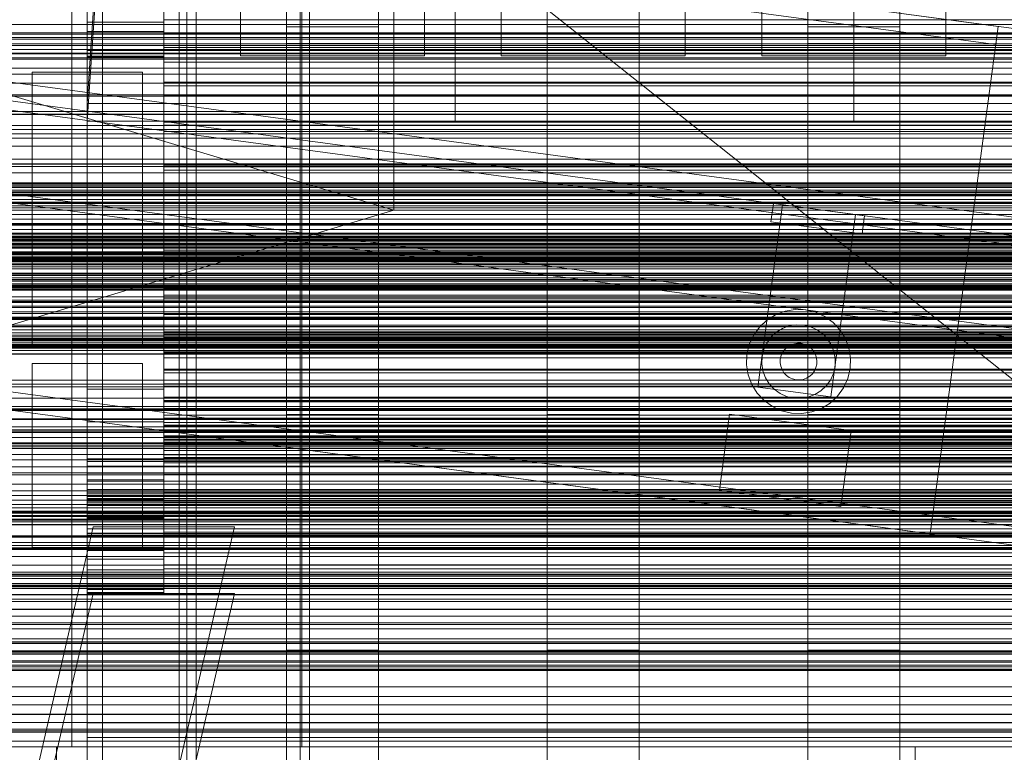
# Model space of a CAD drawing. Header units: millimetres. Extents: x -4738 to 65662, y -68080 to 6847.
# Tile 93 of 256: x -272 to 49, y -35777 to -35538. Entities that reach past the tile are written whole.
import ezdxf

# ---------------------------------------------------------------- set-up
doc = ezdxf.new("R2010")
doc.units = ezdxf.units.MM
for name, color, linetype, lineweight in [('COTAS_O', 1, 'Continuous', 0), ('COTAS_P', 1, 'Continuous', 0), ('frontal_bajante_movil', 7, 'Continuous', 0), ('frontal_briquetadora', 7, 'Continuous', 0), ('frontal_C01', 7, 'Continuous', 0), ('frontal_C02', 7, 'Continuous', 0), ('frontal_C03', 7, 'Continuous', 0), ('frontal_C04', 7, 'Continuous', 0), ('frontal_C05', 7, 'Continuous', 0), ('frontal_C09', 7, 'Continuous', 0), ('frontal_C10', 7, 'Continuous', 0)]:
    doc.layers.add(name, color=color, linetype=linetype, lineweight=lineweight)
doc.dimstyles.new('R19_100', dxfattribs={"dimtxt": 250, "dimasz": 150, "dimexe": 150, "dimexo": 80, "dimgap": 100, "dimtad": 1, "dimtih": 1, "dimtoh": 1, "dimdsep": 46, "dimcen": 0.09, "dimadec": 0, "dimazin": 0, "dimtfac": 1, "dimtdec": 4, "dimtofl": 0, "dimtmove": 0, "dimatfit": 3, "dimfxl": 1, "dimtolj": 1, "dimtzin": 0, "dimarcsym": 0})

# ---------------------------------------------------------------- blocks, each defined once
blk = doc.blocks.new('DIM_R31_46')
at = {"layer": 'COTAS_P'}
for p, q in [((-4100, -35030), (-4219.91, -35921.98)), ((140, -35600), (20.09, -36491.98)), ((-4219.91, -35921.98), (-4065.25, -35897.36)), ((20.09, -36491.98), (-4219.91, -35921.98)), ((-4219.91, -35921.98), (-4077.24, -35986.56)), ((20.09, -36491.98), (-122.58, -36427.39)), ((20.09, -36491.98), (-134.57, -36516.59))]:
    blk.add_line(p, q, dxfattribs=at)
blk.add_text('4278.14 P', height=250, rotation=172.3434, dxfattribs=at).set_placement((-2113.24, -36306.08))
blk = doc.blocks.new('DIM_R31_50')
at = {"layer": 'COTAS_O'}
for p, q in [((-1850, -34900), (-1850, -35600)), ((-150, -34900), (-150, -35600)), ((-1850, -35600), (-1700, -35555)), ((-150, -35600), (-300, -35555)), ((-150, -35600), (-1850, -35600)), ((-1850, -35600), (-1700, -35645)), ((-150, -35600), (-300, -35645))]:
    blk.add_line(p, q, dxfattribs=at)
blk.add_text('1700 O', height=250, rotation=180, dxfattribs=at).set_placement((-1000, -35700))
blk = doc.blocks.new('DIM_R31_54')
at = {"layer": 'COTAS_O'}
for p, q in [((-1480, -35300), (-1330, -35255)), ((490, -35300), (340, -35255)), ((-1480, -36000), (-1480, -35300)), ((-1480, -35300), (490, -35300)), ((-1480, -35300), (-1330, -35345)), ((490, -35300), (340, -35345)), ((490, -36000), (490, -35300))]:
    blk.add_line(p, q, dxfattribs=at)
blk.add_text('1970 O', height=250, dxfattribs=at).set_placement((-495, -35200))
blk = doc.blocks.new('DIM_R31_56')
at = {"layer": 'COTAS_O'}
for p, q in [((-1400, -35300), (-1250, -35255)), ((1400, -35300), (1250, -35255)), ((-1400, -36000), (-1400, -35300)), ((-1400, -35300), (1400, -35300)), ((-1400, -35300), (-1250, -35345)), ((1400, -35300), (1250, -35345)), ((1400, -36000), (1400, -35300))]:
    blk.add_line(p, q, dxfattribs=at)
blk.add_text('2800 O', height=250, dxfattribs=at).set_placement((0, -35200))
blk = doc.blocks.new('DIM_R31_57')
at = {"layer": 'COTAS_P'}
for p, q in [((-305, -34680), (395, -34680)), ((395, -34680), (350, -34830)), ((395, -36000), (395, -34680)), ((395, -34680), (440, -34830)), ((395, -36000), (350, -35850)), ((395, -36000), (440, -35850)), ((-305, -36000), (395, -36000))]:
    blk.add_line(p, q, dxfattribs=at)
blk.add_text('1320 P', height=250, rotation=90, dxfattribs=at).set_placement((295, -35340))
blk = doc.blocks.new('DIM_R31_58')
at = {"layer": 'COTAS_P'}
for p, q in [((-305, -35300), (-155, -35255)), ((345, -35300), (195, -35255)), ((-305, -36000), (-305, -35300)), ((-305, -35300), (345, -35300)), ((-305, -35300), (-155, -35345)), ((345, -35300), (195, -35345)), ((345, -36000), (345, -35300))]:
    blk.add_line(p, q, dxfattribs=at)
blk.add_text('650 P', height=250, dxfattribs=at).set_placement((20, -35200))

msp = doc.modelspace()

# ---------------------------------------------------------------- linework, layer by layer
at = {"layer": 'frontal_bajante_movil'}
for p, q in [((-220, -35775), (-220, -34903.821)), ((-180, -35775), (-180, -34903.821)), ((-255, -35775), (-255, -35000)), ((-220, -35775), (-220, -35378.259)), ((-180, -35775), (-180, -35378.259)), ((-245, -35840), (-245, -35429)), ((-285, -35775), (20, -35775)), ((-285, -35775), (-255, -35775)), ((-260, -35775), (-220, -35775)), ((-260, -35815), (-260, -35775)), ((-220, -35775), (-180, -35775)), ((-220, -35815), (-220, -35775)), ((20, -35815), (20, -35775)), ((20, -35775), (325, -35775))]:
    msp.add_line(p, q, dxfattribs=at)
at = {"layer": 'frontal_briquetadora'}
msp.add_line((-720.639, -35041.307), (340, -35884.261), dxfattribs=at)
at = {"layer": 'frontal_C01'}
for p, q in [((-250, -33373.251), (-250, -35948.844)), ((-250, -35953.656), (-250, -33378.064)), ((-228.298, -35241.719), (-250, -35565.195)), ((-250, -35570.976), (-228.298, -35247.5)), ((-185, -35666.702), (-185, -35265.806)), ((-155, -35265.806), (-155, -35666.702)), ((-100, -35666.702), (-100, -35265.806)), ((-70, -35265.806), (-70, -35666.702)), ((-15, -35666.702), (-15, -35265.806)), ((15, -35265.806), (15, -35666.702)), ((-185, -35271.198), (-185, -35672.095)), ((-155, -35672.095), (-155, -35271.198)), ((-100, -35271.198), (-100, -35672.095)), ((-70, -35672.095), (-70, -35271.198)), ((-15, -35271.198), (-15, -35672.095)), ((15, -35672.095), (15, -35271.198)), ((-130, -35565.195), (-130, -35308.031)), ((0, -35565.195), (0, -35308.031)), ((-130, -35313.812), (-130, -35570.976)), ((0, -35313.812), (0, -35570.976)), ((-185, -35743.543), (-185, -35342.178)), ((-155, -35342.178), (-155, -35743.543)), ((-100, -35743.543), (-100, -35342.178)), ((-70, -35342.178), (-70, -35743.543)), ((-15, -35743.543), (-15, -35342.178)), ((15, -35342.178), (15, -35743.543)), ((-185, -35347.571), (-185, -35748.935)), ((-155, -35748.935), (-155, -35347.571)), ((-100, -35347.571), (-100, -35748.935)), ((-70, -35748.935), (-70, -35347.571)), ((-15, -35347.571), (-15, -35748.935)), ((15, -35748.935), (15, -35347.571)), ((-200, -35448.608), (-200, -35549.667)), ((-140, -35549.667), (-140, -35461.236)), ((-115, -35461.236), (-115, -35549.667)), ((-55, -35549.667), (-55, -35461.236)), ((-30, -35461.236), (-30, -35549.667)), ((30, -35549.667), (30, -35461.236)), ((-185, -35864.779), (-185, -35463.883)), ((-155, -35463.883), (-155, -35864.779)), ((-100, -35864.779), (-100, -35463.883)), ((-70, -35463.883), (-70, -35864.779)), ((-15, -35864.779), (-15, -35463.883)), ((15, -35463.883), (15, -35864.779)), ((-185, -35469.275), (-185, -35870.172)), ((-155, -35870.172), (-155, -35469.275)), ((-100, -35469.275), (-100, -35870.172)), ((-70, -35870.172), (-70, -35469.275)), ((-15, -35469.275), (-15, -35870.172)), ((15, -35870.172), (15, -35469.275)), ((-200, -35525.593), (-200, -35549.667)), ((-140, -35549.667), (-140, -35525.593)), ((-115, -35525.593), (-115, -35549.667)), ((-55, -35549.667), (-55, -35525.593)), ((-30, -35525.593), (-30, -35549.667)), ((30, -35549.667), (30, -35525.593)), ((-185, -35545.648), (-185, -35540.255)), ((-185, -35540.255), (-155, -35540.255)), ((-185, -35941.62), (-185, -35540.255)), ((-155, -35540.255), (-155, -35545.648)), ((-155, -35540.255), (-155, -35941.62)), ((-100, -35545.648), (-100, -35540.255)), ((-100, -35540.255), (-70, -35540.255)), ((-100, -35941.62), (-100, -35540.255)), ((-70, -35540.255), (-70, -35545.648)), ((-70, -35540.255), (-70, -35941.62)), ((-15, -35545.648), (-15, -35540.255)), ((-15, -35540.255), (15, -35540.255)), ((-15, -35941.62), (-15, -35540.255)), ((15, -35540.255), (15, -35545.648)), ((15, -35540.255), (15, -35941.62)), ((-155, -35545.648), (-185, -35545.648)), ((-185, -35545.648), (-185, -35947.012)), ((-155, -35947.012), (-155, -35545.648)), ((-70, -35545.648), (-100, -35545.648)), ((-100, -35545.648), (-100, -35947.012)), ((-70, -35947.012), (-70, -35545.648)), ((15, -35545.648), (-15, -35545.648)), ((-15, -35545.648), (-15, -35947.012)), ((15, -35947.012), (15, -35545.648)), ((-200, -35549.667), (-140, -35549.667)), ((-115, -35549.667), (-55, -35549.667)), ((-30, -35549.667), (30, -35549.667)), ((-250, -35565.195), (-130, -35565.195)), ((-250, -35570.976), (-250, -35565.195)), ((-130, -35565.195), (0, -35565.195)), ((-130, -35570.976), (-130, -35565.195)), ((0, -35565.195), (130, -35565.195)), ((0, -35570.976), (0, -35565.195)), ((-300, -35567.898), (300, -35567.898)), ((300, -35568.839), (-300, -35568.839)), ((300, -35572.36), (-300, -35572.36)), ((-130, -35570.976), (-250, -35570.976)), ((0, -35570.976), (-130, -35570.976)), ((130, -35570.976), (0, -35570.976)), ((-300, -35573.69), (300, -35573.69)), ((300, -35593.55), (-300, -35593.55)), ((-300, -35594.07), (300, -35594.07)), ((-300, -35594.366), (300, -35594.366)), ((300, -35594.947), (-300, -35594.947)), ((300, -35596.55), (-300, -35596.55)), ((-300, -35597.417), (300, -35597.417)), ((-300, -35597.644), (300, -35597.644)), ((300, -35598.569), (-300, -35598.569)), ((-300, -35613.579), (300, -35613.579)), ((300, -35616.539), (-300, -35616.539)), ((-1341.2, -35626.049), (1341.2, -35626.049)), ((300, -35626.159), (-300, -35626.159)), ((-300, -35629.404), (300, -35629.404)), ((-450, -35631.373), (450, -35631.373)), ((300, -35633.131), (-300, -35633.131)), ((-300, -35634.958), (300, -35634.958)), ((-300, -35635.696), (300, -35635.696)), ((300, -35637.57), (-300, -35637.57)), ((450, -35642.157), (-450, -35642.157)), ((300, -35640.008), (-300, -35640.008)), ((300, -35641.949), (-300, -35641.949)), ((300, -35642.509), (-300, -35642.509)), ((-300, -35643.096), (300, -35643.096)), ((300, -35643.748), (-300, -35643.748)), ((-300, -35644.032), (300, -35644.032)), ((300, -35644.444), (-300, -35644.444)), ((-300, -35644.72), (300, -35644.72)), ((-300, -35644.988), (300, -35644.988)), ((300, -35645.792), (-300, -35645.792)), ((300, -35646.844), (-300, -35646.844)), ((300, -35655.412), (-300, -35655.412)), ((300, -35656.755), (-300, -35656.755)), ((-450, -35664.006), (450, -35664.006)), ((450, -35665.076), (-450, -35665.076)), ((-1341.2, -35668.049), (1341.2, -35668.049)), ((-155, -35666.702), (-185, -35666.702)), ((-185, -35666.702), (-185, -35672.095)), ((-155, -35672.095), (-155, -35666.702)), ((-70, -35666.702), (-100, -35666.702)), ((-100, -35666.702), (-100, -35672.095)), ((-70, -35672.095), (-70, -35666.702)), ((15, -35666.702), (-15, -35666.702)), ((-15, -35666.702), (-15, -35672.095)), ((15, -35672.095), (15, -35666.702)), ((300, -35670.707), (-300, -35670.707)), ((450, -35672.095), (-450, -35672.095)), ((-300, -35672.527), (300, -35672.527)), ((300, -35674.203), (-300, -35674.203)), ((-185, -35672.095), (-155, -35672.095)), ((-100, -35672.095), (-70, -35672.095)), ((-15, -35672.095), (15, -35672.095)), ((-450, -35675.861), (450, -35675.861)), ((300, -35676.102), (-300, -35676.102)), ((-300, -35677.698), (300, -35677.698)), ((300, -35679.677), (-300, -35679.677)), ((-300, -35698.493), (300, -35698.493)), ((300, -35698.84), (-300, -35698.84)), ((450, -35702.525), (-450, -35702.525)), ((300, -35701.167), (-300, -35701.167)), ((300, -35702.68), (-300, -35702.68)), ((-690.428, -35706.382), (690.428, -35706.382)), ((300, -35706.707), (-300, -35706.707)), ((-300, -35709.351), (300, -35709.351)), ((-300, -35710.334), (300, -35710.334)), ((-450, -35710.613), (450, -35710.613)), ((300, -35712.998), (-300, -35712.998)), ((300, -35715.821), (-300, -35715.821)), ((300, -35718.98), (-300, -35718.98)), ((-300, -35720.111), (300, -35720.111)), ((350, -35722.272), (-350, -35722.272)), ((350, -35723.407), (-350, -35723.407)), ((-300, -35721.72), (300, -35721.72)), ((-300, -35722.686), (300, -35722.686)), ((300, -35722.831), (-300, -35722.831)), ((-300, -35725.397), (300, -35725.397)), ((300, -35725.438), (-300, -35725.438)), ((350, -35726.88), (-350, -35726.88)), ((-300, -35727.646), (300, -35727.646)), ((350, -35730.113), (-350, -35730.113)), ((300, -35730.241), (-300, -35730.241)), ((-300, -35732.461), (300, -35732.461)), ((300, -35735.085), (-300, -35735.085)), ((350, -35736.531), (-350, -35736.531)), ((-450, -35740.847), (450, -35740.847)), ((350, -35741.37), (-350, -35741.37)), ((-155, -35743.543), (-185, -35743.543)), ((-185, -35743.543), (-185, -35748.935)), ((-155, -35748.935), (-155, -35743.543)), ((-70, -35743.543), (-100, -35743.543)), ((-100, -35743.543), (-100, -35748.935)), ((-70, -35748.935), (-70, -35743.543)), ((15, -35743.543), (-15, -35743.543)), ((-15, -35743.543), (-15, -35748.935)), ((15, -35748.935), (15, -35743.543)), ((-690.428, -35748.382), (690.428, -35748.382)), ((450, -35748.935), (-450, -35748.935)), ((-185, -35748.935), (-155, -35748.935)), ((-100, -35748.935), (-70, -35748.935)), ((-15, -35748.935), (15, -35748.935)), ((-350, -35749.755), (350, -35749.755)), ((350, -35755.462), (-350, -35755.462)), ((300, -35758.657), (-300, -35758.657)), ((300, -35761.343), (-300, -35761.343)), ((350, -35764.538), (-350, -35764.538)), ((350, -35770.245), (-350, -35770.245))]:
    msp.add_line(p, q, dxfattribs=at)
at = {"layer": 'frontal_C02'}
for p, q in [((-250, -32921.727), (-250, -35767.183)), ((-250, -35771.953), (-250, -32926.497)), ((300, -35539.461), (-300, -35539.461)), ((430, -35542.585), (-430, -35542.585)), ((350, -35542.154), (-350, -35542.154)), ((350, -35543.727), (-350, -35543.727)), ((350, -35546.343), (-350, -35546.343)), ((-300, -35544.234), (300, -35544.234)), ((-300, -35545.825), (300, -35545.825)), ((-300, -35547.622), (300, -35547.622)), ((-300, -35548.823), (300, -35548.823)), ((-300, -35549.007), (300, -35549.007)), ((350, -35550.822), (-350, -35550.822)), ((300, -35550.389), (-300, -35550.389)), ((350, -35555.655), (-350, -35555.655)), ((300, -35553.701), (-300, -35553.701)), ((300, -35558.58), (-300, -35558.58)), ((-791.2, -35562.86), (791.2, -35562.86)), ((350, -35562.36), (-350, -35562.36)), ((-350, -35568.674), (350, -35568.674)), ((300, -35575.099), (-300, -35575.099)), ((350, -35576.583), (-350, -35576.583)), ((350, -35583.417), (-350, -35583.417)), ((300, -35584.901), (-300, -35584.901)), ((350, -35591.326), (-350, -35591.326)), ((-311.15, -35591.114), (311.15, -35591.114)), ((-311.15, -35591.711), (311.15, -35591.711)), ((430, -35592.585), (-430, -35592.585)), ((-311.15, -35592.248), (311.15, -35592.248)), ((-311.15, -35593.996), (311.15, -35593.996)), ((430, -35597.585), (-430, -35597.585)), ((350, -35597.64), (-350, -35597.64)), ((-311.15, -35595.033), (311.15, -35595.033)), ((-311.15, -35597.814), (311.15, -35597.814)), ((-311.15, -35599.281), (311.15, -35599.281)), ((350, -35604.345), (-350, -35604.345)), ((-311.15, -35602.905), (311.15, -35602.905)), ((300, -35601.42), (-300, -35601.42)), ((-791.2, -35604.86), (791.2, -35604.86)), ((-440, -35607.501), (440, -35607.501)), ((-440, -35607.712), (440, -35607.712)), ((-311.15, -35604.702), (311.15, -35604.702)), ((300, -35606.299), (-300, -35606.299)), ((-440, -35607.902), (440, -35607.902)), ((-440, -35608.522), (440, -35608.522)), ((-440, -35608.889), (440, -35608.889)), ((-440, -35609.875), (440, -35609.875)), ((-440, -35610.394), (440, -35610.394)), ((350, -35609.178), (-350, -35609.178)), ((311.15, -35608.923), (-311.15, -35608.923)), ((-311.15, -35610.927), (311.15, -35610.927)), ((300, -35609.611), (-300, -35609.611)), ((-300, -35610.993), (300, -35610.993)), ((-440, -35611.679), (440, -35611.679)), ((-440, -35612.315), (440, -35612.315)), ((440, -35613.811), (-440, -35613.811)), ((350, -35613.657), (-350, -35613.657)), ((-300, -35611.177), (300, -35611.177)), ((-300, -35612.378), (300, -35612.378)), ((-300, -35614.175), (300, -35614.175)), ((-440, -35614.521), (440, -35614.521)), ((-440, -35616.126), (440, -35616.126)), ((-440, -35616.861), (440, -35616.861)), ((350, -35616.273), (-350, -35616.273)), ((-311.15, -35615.456), (311.15, -35615.456)), ((300, -35615.766), (-300, -35615.766)), ((-440, -35618.466), (440, -35618.466)), ((-440, -35619.176), (440, -35619.176)), ((-440, -35620.671), (440, -35620.671)), ((350, -35617.846), (-350, -35617.846)), ((-311.15, -35617.53), (311.15, -35617.53)), ((300, -35620.539), (-300, -35620.539)), ((-440, -35621.308), (440, -35621.308)), ((-440, -35622.592), (440, -35622.592)), ((-440, -35623.112), (440, -35623.112)), ((-311.15, -35622.06), (311.15, -35622.06)), ((300, -35622.135), (-300, -35622.135)), ((-300, -35623.174), (300, -35623.174)), ((-440, -35624.097), (440, -35624.097)), ((-440, -35624.465), (440, -35624.465)), ((-440, -35625.084), (440, -35625.084)), ((-440, -35625.274), (440, -35625.274)), ((-440, -35625.486), (440, -35625.486)), ((-311.15, -35624.064), (311.15, -35624.064)), ((-300, -35624.823), (300, -35624.823)), ((300, -35625.896), (-300, -35625.896)), ((-311.15, -35628.284), (311.15, -35628.284)), ((-311.15, -35630.081), (311.15, -35630.081)), ((300, -35629.828), (-300, -35629.828)), ((300, -35631.731), (-300, -35631.731)), ((-311.15, -35633.705), (311.15, -35633.705)), ((-311.15, -35635.172), (311.15, -35635.172)), ((-300, -35635.442), (300, -35635.442)), ((300, -35635.706), (-300, -35635.706)), ((-311.15, -35637.953), (311.15, -35637.953)), ((-311.15, -35638.991), (311.15, -35638.991)), ((300, -35638.057), (-300, -35638.057)), ((-311.15, -35640.739), (311.15, -35640.739)), ((-311.15, -35641.276), (311.15, -35641.276)), ((-311.15, -35641.872), (311.15, -35641.872)), ((-791.2, -35643.691), (791.2, -35643.691)), ((300, -35644.194), (-300, -35644.194)), ((-300, -35647.004), (300, -35647.004)), ((300, -35657.64), (-300, -35657.64)), ((300, -35661.317), (-300, -35661.317)), ((-450, -35665.314), (450, -35665.314)), ((-300, -35664.859), (300, -35664.859)), ((-300, -35664.994), (300, -35664.994)), ((300, -35668.247), (-300, -35668.247)), ((300, -35671.636), (-300, -35671.636)), ((450, -35677.236), (-450, -35677.236)), ((300, -35681.386), (-300, -35681.386)), ((-791.2, -35685.691), (791.2, -35685.691)), ((300, -35686.287), (-300, -35686.287)), ((300, -35689.345), (-300, -35689.345)), ((-300, -35691.522), (300, -35691.522)), ((300, -35693.056), (-300, -35693.056)), ((300, -35694.546), (-300, -35694.546)), ((-300, -35695.987), (300, -35695.987)), ((-300, -35696.036), (300, -35696.036)), ((300, -35697.083), (-300, -35697.083)), ((450, -35698.723), (-450, -35698.723)), ((300, -35698.179), (-300, -35698.179)), ((300, -35698.876), (-300, -35698.876)), ((-300, -35699.603), (300, -35699.603)), ((300, -35699.9), (-300, -35699.9)), ((-300, -35700.81), (300, -35700.81)), ((300, -35701.629), (-300, -35701.629)), ((-300, -35706.197), (300, -35706.197)), ((-300, -35708.405), (300, -35708.405)), ((300, -35710.168), (-300, -35710.168)), ((-450, -35710.645), (450, -35710.645)), ((300, -35718.036), (-300, -35718.036)), ((300, -35719.429), (-300, -35719.429)), ((-300, -35730.229), (300, -35730.229)), ((300, -35739.779), (-300, -35739.779)), ((-300, -35740.783), (300, -35740.783)), ((300, -35743.764), (-300, -35743.764)), ((-300, -35743.984), (300, -35743.984)), ((-300, -35744.426), (300, -35744.426)), ((300, -35744.772), (-300, -35744.772)), ((-300, -35746.963), (300, -35746.963)), ((300, -35747.401), (-300, -35747.401)), ((-644.81, -35749.756), (644.81, -35749.756)), ((-300, -35764.404), (300, -35764.404)), ((-250, -35767.183), (250, -35767.183)), ((-250, -35771.953), (-250, -35767.183)), ((300, -35769.257), (-300, -35769.257)), ((300, -35769.767), (-300, -35769.767)), ((-300, -35773.201), (300, -35773.201)), ((250, -35771.953), (-250, -35771.953))]:
    msp.add_line(p, q, dxfattribs=at)
at = {"layer": 'frontal_C03'}
for p, q in [((-1494.857, -35555.644), (1494.857, -35555.644)), ((-1811.2, -35579.152), (1811.2, -35579.152)), ((-1811.2, -35621.152), (1811.2, -35621.152)), ((-1801.894, -35676.672), (1801.894, -35676.672)), ((-1801.894, -35718.672), (1801.894, -35718.672)), ((-1678.13, -35750.091), (1678.13, -35750.091))]:
    msp.add_line(p, q, dxfattribs=at)
at = {"layer": 'frontal_C04'}
for p, q in [((-225, -35634.08), (-225, -34558.198)), ((-225, -34563.836), (-225, -35639.718)), ((-250, -34605.183), (-250, -35681.065)), ((-225, -34605.183), (-225, -35681.065)), ((-250, -35516.618), (-250, -35681.065)), ((-225, -35681.065), (-225, -35516.618)), ((-250, -35521.987), (-250, -35687.991)), ((-225, -35687.991), (-225, -35521.987)), ((-250, -35526.877), (-250, -35694.343)), ((-225, -35694.343), (-225, -35526.877)), ((-225, -35529.852), (-225, -35537.95)), ((-250, -35531.292), (-250, -35700.114)), ((-225, -35700.114), (-225, -35531.292)), ((-250, -35535.234), (-250, -35705.299)), ((-250, -35538.705), (-250, -35535.234)), ((-225, -35542.547), (-225, -35535.048)), ((-225, -35705.299), (-225, -35535.234)), ((-225, -35535.234), (-225, -35538.705)), ((-225, -35538.705), (-250, -35538.705)), ((-250, -35538.705), (-250, -35709.889)), ((-250, -35541.709), (-250, -35538.705)), ((-225, -35546.967), (-225, -35537.64)), ((-225, -35537.95), (-225, -35542.547)), ((225, -35537.95), (-225, -35537.95)), ((-225, -35537.95), (-225, -35547.934)), ((-225, -35709.889), (-225, -35538.705)), ((-225, -35538.705), (-225, -35541.709)), ((-225, -35541.709), (-250, -35541.709)), ((-250, -35541.709), (-250, -35713.881)), ((-250, -35544.246), (-250, -35541.709)), ((-225, -35713.881), (-225, -35541.709)), ((-225, -35541.709), (-225, -35544.246)), ((-225, -35542.547), (225, -35542.547)), ((-225, -35551.791), (-225, -35542.547)), ((-225, -35544.246), (-250, -35544.246)), ((-250, -35544.246), (-250, -35717.268)), ((-250, -35546.32), (-250, -35544.246)), ((-225, -35546.32), (-250, -35546.32)), ((-250, -35546.32), (-250, -35720.046)), ((-250, -35547.931), (-250, -35546.32)), ((-225, -35717.268), (-225, -35544.246)), ((-225, -35544.246), (-225, -35546.32)), ((-225, -35720.046), (-225, -35546.32)), ((-225, -35546.32), (-225, -35547.931)), ((-225, -35547.931), (-250, -35547.931)), ((-250, -35547.931), (-250, -35722.211)), ((-250, -35549.081), (-250, -35547.931)), ((-225, -35549.081), (-250, -35549.081)), ((-250, -35549.081), (-250, -35723.76)), ((-250, -35549.77), (-250, -35549.081)), ((-225, -35549.77), (-250, -35549.77)), ((-250, -35549.77), (-250, -35724.69)), ((-250, -35550), (-250, -35549.77)), ((-250, -35550), (-225, -35550)), ((-250, -35725), (-250, -35550)), ((-225, -35558.332), (-225, -35546.967)), ((225, -35546.967), (-225, -35546.967)), ((-225, -35722.211), (-225, -35547.931)), ((-225, -35547.931), (-225, -35549.081)), ((-225, -35547.934), (-225, -35551.791)), ((225, -35547.934), (-225, -35547.934)), ((-225, -35547.934), (-225, -35559.5)), ((-225, -35723.76), (-225, -35549.081)), ((-225, -35549.081), (-225, -35549.77)), ((-225, -35724.69), (-225, -35549.77)), ((-225, -35549.77), (-225, -35550)), ((-225, -35550), (-225, -35725)), ((-225, -35551.791), (225, -35551.791)), ((-225, -35562.5), (-225, -35551.791)), ((-268, -35555), (-232, -35555)), ((-268, -35645), (-268, -35555)), ((-232, -35645), (-232, -35555)), ((-225, -35571.299), (-225, -35558.332)), ((225, -35558.332), (-225, -35558.332)), ((-225, -35559.5), (-225, -35562.5)), ((225, -35559.5), (-225, -35559.5)), ((-225, -35559.5), (-225, -35572.296)), ((-225, -35562.5), (225, -35562.5)), ((-225, -35574.348), (-225, -35562.5)), ((-225, -35585.368), (-225, -35571.299)), ((225, -35571.299), (-225, -35571.299)), ((-225, -35572.296), (-225, -35574.348)), ((225, -35572.296), (-225, -35572.296)), ((-225, -35572.296), (-225, -35585.934)), ((-225, -35574.348), (225, -35574.348)), ((-225, -35586.976), (-225, -35574.348)), ((314, -35585), (-284, -35585)), ((314, -35585.734), (-284, -35585.734)), ((314, -35587.865), (-284, -35587.865)), ((-225, -35600), (-225, -35585.368)), ((225, -35585.368), (-225, -35585.368)), ((-225, -35585.934), (-225, -35586.976)), ((225, -35585.934), (-225, -35585.934)), ((-225, -35585.934), (-225, -35600)), ((-225, -35586.976), (225, -35586.976)), ((-225, -35600), (-225, -35586.976)), ((314, -35591.183), (-284, -35591.183)), ((314, -35595.365), (-284, -35595.365)), ((-284, -35600), (314, -35600)), ((-225, -35600), (-225, -35614.632)), ((-225, -35600), (225, -35600)), ((-225, -35600), (-225, -35614.066)), ((-225, -35613.024), (-225, -35600)), ((314, -35604.635), (-284, -35604.635)), ((314, -35608.817), (-284, -35608.817)), ((314, -35612.135), (-284, -35612.135)), ((-225, -35614.066), (-225, -35613.024)), ((-225, -35613.024), (225, -35613.024)), ((-225, -35625.652), (-225, -35613.024)), ((225, -35614.066), (-225, -35614.066)), ((-225, -35614.066), (-225, -35627.704)), ((314, -35614.266), (-284, -35614.266)), ((314, -35615), (-284, -35615)), ((-225, -35614.632), (-225, -35628.701)), ((225, -35614.632), (-225, -35614.632)), ((-225, -35627.704), (-225, -35625.652)), ((-225, -35625.652), (225, -35625.652)), ((-225, -35637.5), (-225, -35625.652)), ((225, -35627.704), (-225, -35627.704)), ((-225, -35627.704), (-225, -35640.5)), ((-225, -35628.701), (-225, -35641.668)), ((225, -35628.701), (-225, -35628.701)), ((225, -35634.08), (-225, -35634.08)), ((-225, -35634.08), (-225, -35639.718)), ((-225, -35640.561), (-225, -35634.08)), ((-225, -35640.5), (-225, -35637.5)), ((-225, -35637.5), (225, -35637.5)), ((-225, -35648.209), (-225, -35637.5)), ((-225, -35639.718), (225, -35639.718)), ((-225, -35639.718), (-225, -35646.253)), ((225, -35640.5), (-225, -35640.5)), ((-225, -35640.5), (-225, -35652.066)), ((225, -35640.561), (-225, -35640.561)), ((-225, -35640.561), (-225, -35646.253)), ((-225, -35646.496), (-225, -35640.561)), ((-225, -35641.668), (-225, -35653.033)), ((225, -35641.668), (-225, -35641.668)), ((-268, -35645), (-232, -35645)), ((-225, -35646.253), (225, -35646.253)), ((-225, -35646.253), (-225, -35652.237)), ((225, -35646.496), (-225, -35646.496)), ((-225, -35646.496), (-225, -35652.237)), ((-225, -35651.879), (-225, -35646.496)), ((-225, -35652.066), (-225, -35648.209)), ((-225, -35648.209), (225, -35648.209)), ((-225, -35657.453), (-225, -35648.209)), ((-268, -35650), (-232, -35650)), ((-268, -35710), (-268, -35650)), ((-232, -35710), (-232, -35650)), ((225, -35651.879), (-225, -35651.879)), ((-225, -35651.879), (-225, -35657.668)), ((-225, -35656.709), (-225, -35651.879)), ((225, -35652.066), (-225, -35652.066)), ((-225, -35652.066), (-225, -35662.05)), ((-225, -35652.237), (225, -35652.237)), ((-225, -35652.237), (-225, -35657.668)), ((-225, -35653.033), (-225, -35662.36)), ((225, -35653.033), (-225, -35653.033)), ((-250, -35658.417), (-225, -35658.417)), ((-250, -35700.417), (-250, -35658.417)), ((225, -35656.709), (-225, -35656.709)), ((-225, -35656.709), (-225, -35662.539)), ((-225, -35660.98), (-225, -35656.709)), ((-225, -35662.05), (-225, -35657.453)), ((-225, -35657.453), (225, -35657.453)), ((-225, -35664.952), (-225, -35657.453)), ((-225, -35657.668), (225, -35657.668)), ((-225, -35657.668), (-225, -35662.539)), ((-225, -35700.417), (-225, -35658.417)), ((225, -35660.98), (-225, -35660.98)), ((-225, -35660.98), (-225, -35666.849)), ((-225, -35664.689), (-225, -35660.98)), ((225, -35662.05), (-225, -35662.05)), ((-225, -35662.05), (-225, -35670.148)), ((-225, -35662.36), (-225, -35669.291)), ((225, -35662.36), (-225, -35662.36)), ((-225, -35662.539), (225, -35662.539)), ((-225, -35662.539), (-225, -35666.849)), ((225, -35664.689), (-225, -35664.689)), ((-225, -35664.689), (-225, -35670.592)), ((-225, -35667.833), (-225, -35664.689)), ((-225, -35670.148), (-225, -35664.952)), ((-225, -35664.952), (225, -35664.952)), ((-225, -35670.477), (-225, -35664.952)), ((-225, -35666.849), (225, -35666.849)), ((-225, -35666.849), (-225, -35670.592)), ((225, -35667.833), (-225, -35667.833)), ((-225, -35667.833), (-225, -35673.765)), ((-225, -35670.41), (-225, -35667.833)), ((-250, -35669), (-225, -35669)), ((-250, -35711), (-250, -35669)), ((-225, -35711), (-225, -35669)), ((-225, -35669.291), (-225, -35673.559)), ((225, -35669.291), (-225, -35669.291)), ((225, -35670.148), (-225, -35670.148)), ((-225, -35670.148), (-225, -35676.115)), ((225, -35670.41), (-225, -35670.41)), ((-225, -35670.41), (-225, -35676.366)), ((-225, -35672.417), (-225, -35670.41)), ((-225, -35671.787), (-225, -35670.417)), ((225, -35670.417), (-225, -35670.417)), ((-225, -35676.115), (-225, -35670.477)), ((-225, -35670.477), (225, -35670.477)), ((-225, -35673.861), (-225, -35670.477)), ((-225, -35670.592), (225, -35670.592)), ((-225, -35670.592), (-225, -35673.765)), ((-225, -35675.689), (-225, -35671.787)), ((225, -35671.787), (-225, -35671.787)), ((225, -35672.417), (-225, -35672.417)), ((-225, -35672.417), (-225, -35678.392)), ((-225, -35673.851), (-225, -35672.417)), ((-225, -35673.559), (-225, -35675)), ((225, -35673.559), (-225, -35673.559)), ((-225, -35673.765), (225, -35673.765)), ((-225, -35673.765), (-225, -35676.366)), ((225, -35673.851), (-225, -35673.851)), ((-225, -35673.851), (-225, -35679.84)), ((-225, -35674.713), (-225, -35673.851)), ((-225, -35679.769), (-225, -35673.861)), ((-225, -35673.861), (225, -35673.861)), ((-225, -35675), (-225, -35673.861)), ((225, -35674.713), (-225, -35674.713)), ((-225, -35674.713), (-225, -35680.71)), ((-225, -35675), (-225, -35674.713)), ((-225, -35675), (225, -35675)), ((-225, -35681), (-225, -35675)), ((-225, -35681.528), (-225, -35675.689)), ((225, -35675.689), (-225, -35675.689)), ((225, -35676.115), (-225, -35676.115)), ((-225, -35676.115), (-225, -35679.769)), ((-225, -35676.366), (225, -35676.366)), ((-225, -35676.366), (-225, -35678.392)), ((-225, -35678.392), (225, -35678.392)), ((-225, -35678.392), (-225, -35679.84)), ((-250, -35681.065), (-225, -35681.065)), ((-250, -35681.065), (-250, -35687.991)), ((-250, -35681.949), (-250, -35681.417)), ((250, -35681.417), (-250, -35681.417)), ((225, -35679.769), (-225, -35679.769)), ((-225, -35679.769), (-225, -35681)), ((-225, -35679.84), (225, -35679.84)), ((-225, -35679.84), (-225, -35680.71)), ((-225, -35680.71), (225, -35680.71)), ((-225, -35680.71), (-225, -35681)), ((225, -35681), (-225, -35681)), ((-225, -35682.37), (-225, -35681)), ((-225, -35681.065), (-225, -35687.991)), ((-225, -35688.417), (-225, -35681.528)), ((225, -35681.528), (-225, -35681.528)), ((-250, -35683.467), (-250, -35681.949)), ((250, -35681.949), (-250, -35681.949)), ((-250, -35685.738), (-250, -35683.467)), ((250, -35683.467), (-250, -35683.467)), ((-225, -35686.272), (-225, -35682.37)), ((225, -35682.37), (-225, -35682.37)), ((-250, -35688.417), (-250, -35685.738)), ((250, -35685.738), (-250, -35685.738)), ((-250, -35687.991), (-225, -35687.991)), ((-250, -35687.991), (-250, -35694.343)), ((-225, -35692.112), (-225, -35686.272)), ((225, -35686.272), (-225, -35686.272)), ((-225, -35687.991), (-225, -35694.343)), ((-250, -35688.417), (-250, -35691.095)), ((-250, -35688.417), (250, -35688.417)), ((-250, -35691.095), (-250, -35693.366)), ((250, -35691.095), (-250, -35691.095)), ((-225, -35688.417), (-225, -35695.305)), ((-225, -35688.417), (225, -35688.417)), ((-250, -35692.533), (-250, -35692)), ((250, -35692), (-250, -35692)), ((-250, -35694.05), (-250, -35692.533)), ((250, -35692.533), (-250, -35692.533)), ((-250, -35693.366), (-250, -35694.884)), ((250, -35693.366), (-250, -35693.366)), ((-250, -35696.321), (-250, -35694.05)), ((250, -35694.05), (-250, -35694.05)), ((-250, -35694.343), (-225, -35694.343)), ((-250, -35694.343), (-250, -35700.114)), ((-225, -35699), (-225, -35692.112)), ((225, -35692.112), (-225, -35692.112)), ((-225, -35694.343), (-225, -35700.114)), ((-250, -35694.884), (-250, -35695.417)), ((250, -35694.884), (-250, -35694.884)), ((250, -35695.417), (-250, -35695.417)), ((-250, -35699), (-250, -35696.321)), ((250, -35696.321), (-250, -35696.321)), ((-225, -35695.305), (-225, -35701.144)), ((225, -35695.305), (-225, -35695.305)), ((-250, -35699), (-250, -35701.679)), ((-250, -35699), (250, -35699)), ((-250, -35700.114), (-225, -35700.114)), ((-250, -35700.114), (-250, -35705.299)), ((-250, -35700.417), (-225, -35700.417)), ((-225, -35699), (-225, -35705.888)), ((-225, -35699), (225, -35699)), ((-225, -35700.114), (-225, -35705.299)), ((-313.729, -35988), (-248, -35703.296)), ((-267.729, -35988), (-202, -35703.296)), ((-250, -35701.679), (-250, -35703.95)), ((250, -35701.679), (-250, -35701.679)), ((-250, -35703.95), (-250, -35705.467)), ((250, -35703.95), (-250, -35703.95)), ((-248, -35703.296), (-202, -35703.296)), ((-225, -35701.144), (-225, -35705.046)), ((225, -35701.144), (-225, -35701.144)), ((-250, -35705.299), (-225, -35705.299)), ((-250, -35705.299), (-250, -35709.889)), ((-250, -35705.467), (-250, -35706)), ((250, -35705.467), (-250, -35705.467)), ((250, -35706), (-250, -35706)), ((-225, -35705.046), (-225, -35706.417)), ((225, -35705.046), (-225, -35705.046)), ((-225, -35705.299), (-225, -35709.889)), ((-225, -35705.888), (-225, -35711.728)), ((225, -35705.888), (-225, -35705.888)), ((225, -35706.417), (-225, -35706.417)), ((-268, -35710), (-232, -35710)), ((-250, -35709.889), (-225, -35709.889)), ((-250, -35709.889), (-250, -35713.881)), ((-225, -35709.889), (-225, -35713.881)), ((-250, -35711), (-225, -35711)), ((-225, -35711.728), (-225, -35715.63)), ((225, -35711.728), (-225, -35711.728)), ((-250, -35713.881), (-225, -35713.881)), ((-250, -35713.881), (-250, -35717.268)), ((-225, -35713.881), (-225, -35717.268)), ((-225, -35715.63), (-225, -35717)), ((225, -35715.63), (-225, -35715.63)), ((225, -35717), (-225, -35717)), ((-250, -35717.268), (-225, -35717.268)), ((-250, -35717.268), (-250, -35720.046)), ((-250, -35720.046), (-225, -35720.046)), ((-250, -35720.046), (-250, -35722.211)), ((-225, -35717.268), (-225, -35720.046)), ((-225, -35720.046), (-225, -35722.211)), ((-250, -35722.211), (-225, -35722.211)), ((-250, -35722.211), (-250, -35723.76)), ((-225, -35722.211), (-225, -35723.76)), ((-308.718, -35988), (-248, -35725)), ((-262.718, -35988), (-202, -35725)), ((-250, -35723.76), (-225, -35723.76)), ((-250, -35723.76), (-250, -35724.69)), ((-250, -35724.69), (-225, -35724.69)), ((-250, -35724.69), (-250, -35725)), ((-225, -35725), (-250, -35725)), ((-248, -35725), (-202, -35725)), ((-225, -35723.76), (-225, -35724.69)), ((-225, -35724.69), (-225, -35725)), ((-421.8, -35734.636), (421.8, -35734.636)), ((-421.8, -35767.136), (421.8, -35767.136))]:
    msp.add_line(p, q, dxfattribs=at)
at = {"layer": 'frontal_C05'}
for p, q in [((-217.5, -35992), (-217.5, -34800)), ((-214.5, -34800), (-214.5, -35992)), ((-180.5, -34800), (-180.5, -35992)), ((-177.5, -35992), (-177.5, -34800)), ((-177.5, -35750), (-177.5, -35710)), ((-177.5, -35710), (217.5, -35710)), ((-177.5, -35713), (-177.5, -35747)), ((-177.5, -35713), (217.5, -35713)), ((-177.5, -35747), (217.5, -35747)), ((-177.5, -35750), (217.5, -35750))]:
    msp.add_line(p, q, dxfattribs=at)
at = {"layer": 'frontal_C09'}
for p, q in [((76.886, -35544.093), (-4024.362, -34992.746)), ((47.154, -35540.095), (-3994.629, -34996.743)), ((46.354, -35546.042), (-3995.429, -35002.689)), ((207.511, -35623.202), (-4171.241, -35034.549)), ((206.711, -35629.148), (-4172.041, -35040.495)), ((206.311, -35632.121), (-4172.44, -35043.468)), ((133.338, -35649.554), (-4106.662, -35079.554)), ((132.939, -35652.527), (-4107.061, -35082.527)), ((194.187, -35722.31), (-4184.565, -35133.657)), ((193.388, -35728.257), (-4185.364, -35139.604)), ((47.154, -35540.095), (-1140.166, -35380.479)), ((46.354, -35546.042), (-1140.965, -35386.426)), ((47.154, -35540.095), (24.903, -35705.607)), ((47.154, -35540.095), (46.354, -35546.042)), ((24.903, -35705.607), (-1162.416, -35545.991)), ((-26.993, -35603.784), (-26.194, -35597.838)), ((3.539, -35601.835), (-26.194, -35597.838)), ((-31.215, -35657.703), (-23.22, -35598.238)), ((0.566, -35601.435), (-23.22, -35598.238)), ((2.739, -35607.781), (-26.993, -35603.784)), ((0.566, -35601.435), (-7.428, -35660.9)), ((3.539, -35601.835), (2.739, -35607.781)), ((-22.344, -35632.958), (-25.466, -35634.123)), ((-19.055, -35632.424), (-22.344, -35632.958)), ((-15.724, -35632.542), (-19.055, -35632.424)), ((-12.481, -35633.308), (-15.724, -35632.542)), ((-9.449, -35634.691), (-12.481, -35633.308)), ((-28.301, -35635.875), (-30.74, -35638.147)), ((-25.466, -35634.123), (-28.301, -35635.875)), ((-6.745, -35636.64), (-9.449, -35634.691)), ((-4.474, -35639.079), (-6.745, -35636.64)), ((-30.74, -35638.147), (-32.688, -35640.85)), ((-25.268, -35639.85), (-26.99, -35641.454)), ((-23.267, -35638.614), (-25.268, -35639.85)), ((-21.063, -35637.791), (-23.267, -35638.614)), ((-18.741, -35637.414), (-21.063, -35637.791)), ((-16.39, -35637.498), (-18.741, -35637.414)), ((-14.101, -35638.038), (-16.39, -35637.498)), ((-11.961, -35639.015), (-14.101, -35638.038)), ((-10.052, -35640.39), (-11.961, -35639.015)), ((-2.722, -35641.913), (-4.474, -35639.079)), ((-32.688, -35640.85), (-34.072, -35643.882)), ((-26.99, -35641.454), (-28.365, -35643.362)), ((-8.449, -35642.112), (-10.052, -35640.39)), ((-7.212, -35644.113), (-8.449, -35642.112)), ((-1.556, -35645.036), (-2.722, -35641.913)), ((-34.072, -35643.882), (-34.838, -35647.126)), ((-29.342, -35645.502), (-29.882, -35647.792)), ((-28.365, -35643.362), (-29.342, -35645.502)), ((-22.489, -35645.422), (-23.177, -35646.376)), ((-21.629, -35644.621), (-22.489, -35645.422)), ((-20.628, -35644.002), (-21.629, -35644.621)), ((-19.526, -35643.591), (-20.628, -35644.002)), ((-18.365, -35643.402), (-19.526, -35643.591)), ((-17.19, -35643.444), (-18.365, -35643.402)), ((-16.045, -35643.714), (-17.19, -35643.444)), ((-14.975, -35644.203), (-16.045, -35643.714)), ((-14.021, -35644.89), (-14.975, -35644.203)), ((-13.219, -35645.751), (-14.021, -35644.89)), ((-12.601, -35646.752), (-13.219, -35645.751)), ((-6.39, -35646.316), (-7.212, -35644.113)), ((-6.013, -35648.638), (-6.39, -35646.316)), ((-1.023, -35648.325), (-1.556, -35645.036)), ((-34.838, -35647.126), (-34.956, -35650.456)), ((-29.882, -35647.792), (-29.966, -35650.143)), ((-23.936, -35648.591), (-23.977, -35649.767)), ((-23.665, -35647.446), (-23.936, -35648.591)), ((-23.177, -35646.376), (-23.665, -35647.446)), ((-12.189, -35647.854), (-12.601, -35646.752)), ((-12.001, -35649.015), (-12.189, -35647.854)), ((-12.043, -35650.19), (-12.001, -35649.015)), ((-6.096, -35650.989), (-6.013, -35648.638)), ((-1.141, -35651.656), (-1.023, -35648.325)), ((-34.956, -35650.456), (-34.422, -35653.746)), ((-29.966, -35650.143), (-29.589, -35652.465)), ((-29.589, -35652.465), (-28.766, -35654.669)), ((-23.977, -35649.767), (-23.789, -35650.928)), ((-23.789, -35650.928), (-23.378, -35652.03)), ((-23.378, -35652.03), (-22.759, -35653.03)), ((-13.489, -35653.359), (-12.801, -35652.405)), ((-12.801, -35652.405), (-12.313, -35651.335)), ((-12.313, -35651.335), (-12.043, -35650.19)), ((-6.637, -35653.279), (-6.096, -35650.989)), ((-1.906, -35654.899), (-1.141, -35651.656)), ((-34.422, -35653.746), (-33.256, -35656.868)), ((-28.766, -35654.669), (-27.529, -35656.67)), ((-22.759, -35653.03), (-21.958, -35653.891)), ((-21.958, -35653.891), (-21.003, -35654.579)), ((-21.003, -35654.579), (-19.933, -35655.067)), ((-19.933, -35655.067), (-18.789, -35655.337)), ((-18.789, -35655.337), (-17.613, -35655.379)), ((-17.613, -35655.379), (-16.452, -35655.19)), ((-16.452, -35655.19), (-15.35, -35654.779)), ((-15.35, -35654.779), (-14.35, -35654.161)), ((-14.35, -35654.161), (-13.489, -35653.359)), ((-8.989, -35657.327), (-7.613, -35655.419)), ((-7.613, -35655.419), (-6.637, -35653.279)), ((-3.29, -35657.931), (-1.906, -35654.899)), ((-33.256, -35656.868), (-31.504, -35659.703)), ((-7.428, -35660.9), (-31.215, -35657.703)), ((-27.529, -35656.67), (-25.926, -35658.391)), ((-25.926, -35658.391), (-24.018, -35659.766)), ((-12.711, -35660.168), (-10.71, -35658.931)), ((-10.71, -35658.931), (-8.989, -35657.327)), ((-5.239, -35660.634), (-3.29, -35657.931)), ((-31.504, -35659.703), (-29.233, -35662.141)), ((-29.233, -35662.141), (-26.529, -35664.09)), ((-24.018, -35659.766), (-21.877, -35660.743)), ((-21.877, -35660.743), (-19.588, -35661.284)), ((-19.588, -35661.284), (-17.237, -35661.367)), ((-17.237, -35661.367), (-14.915, -35660.99)), ((-14.915, -35660.99), (-12.711, -35660.168)), ((-7.677, -35662.906), (-5.239, -35660.634)), ((-26.529, -35664.09), (-23.498, -35665.473)), ((-23.498, -35665.473), (-20.254, -35666.239)), ((-13.634, -35665.823), (-10.512, -35664.658)), ((-10.512, -35664.658), (-7.677, -35662.906)), ((-43.806, -35691.325), (-40.476, -35666.548)), ((-0.832, -35671.877), (-40.476, -35666.548)), ((-20.254, -35666.239), (-16.924, -35666.357)), ((-16.924, -35666.357), (-13.634, -35665.823)), ((-0.832, -35671.877), (-4.163, -35696.654)), ((-4.163, -35696.654), (-43.806, -35691.325))]:
    msp.add_line(p, q, dxfattribs=at)
at = {"layer": 'frontal_C10'}
for p, q in [((-2018.611, -35644.69), (1094.879, -35644.69)), ((1110.118, -35644.69), (-2003.372, -35644.69)), ((1094.879, -35683.69), (-2018.611, -35683.69)), ((-2003.372, -35683.69), (1110.118, -35683.69))]:
    msp.add_line(p, q, dxfattribs=at)

# ---------------------------------------------------------------- dimensions: what is measured, and where the dimension line sits
at = {"layer": 'COTAS_O'}
for p1, p2, picture, middle in [((-150, -34900), (-1850, -34900), 'DIM_R31_50', (-1000, -35600)), ((-1480, -36000), (490, -36000), 'DIM_R31_54', (-495, -35300)), ((-1400, -36000), (1400, -36000), 'DIM_R31_56', (0, -35300))]:
    dim = msp.add_aligned_dim(p1=p1, p2=p2, distance=700, text='<> O', dimstyle='R19_100', dxfattribs=at)
    dim.commit()
    dim.dimension.update_dxf_attribs({"geometry": picture, "text_midpoint": middle})
at = {"layer": 'COTAS_P'}
for p1, p2, distance, picture, middle in [((-305, -36000), (-305, -34680), -700, 'DIM_R31_57', (395, -35340)), ((-305, -36000), (345, -36000), 700, 'DIM_R31_58', (20, -35300)), ((140, -35600), (-4100, -35030), 900, 'DIM_R31_46', (-2099.912, -36206.976))]:
    dim = msp.add_aligned_dim(p1=p1, p2=p2, distance=distance, text='<> P', dimstyle='R19_100', dxfattribs=at)
    dim.commit()
    dim.dimension.update_dxf_attribs({"geometry": picture, "text_midpoint": middle})

doc.saveas('drawing.dxf')
